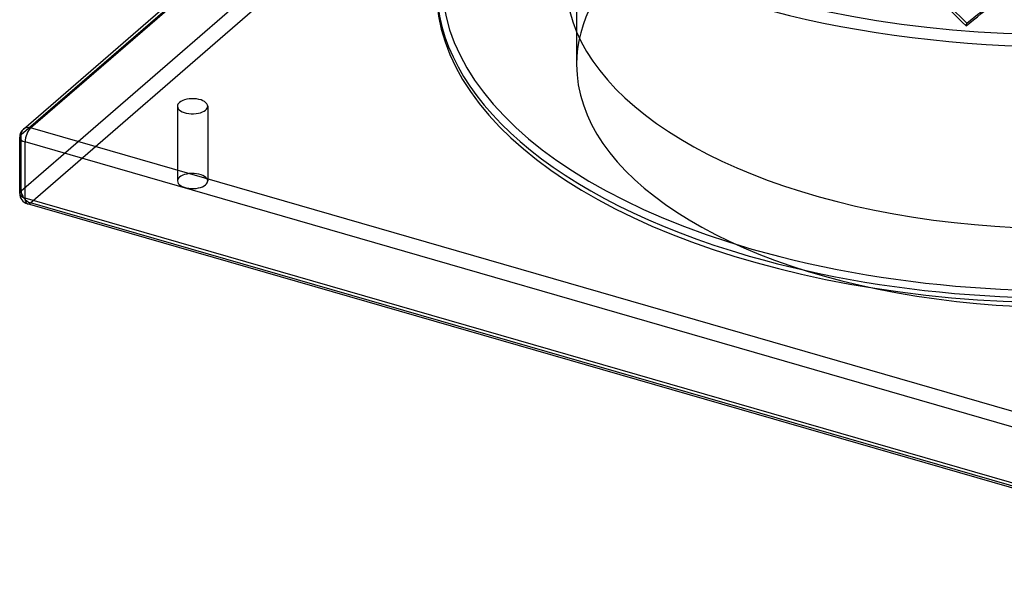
# Model space of a CAD drawing. Header units: millimetres. Extents: x -483 to 483, y -417 to 361.
# Tile 1 of 12: x -483 to -27, y -417 to -157. Entities that reach past the tile are written whole.
import ezdxf

# ---------------------------------------------------------------- set-up
doc = ezdxf.new("R2010")
doc.units = ezdxf.units.MM
doc.layers.add('HIDDEN', color=7, linetype='Continuous')
doc.layers.add('THICK', color=7, linetype='Continuous')

msp = doc.modelspace()

# ---------------------------------------------------------------- linework, layer by layer
at = {"layer": 'HIDDEN'}
for p, q in [((-482.44, -210.03), (-132.44, 93.08)), ((-482.44, -236.01), (-132.44, 67.1)), ((-478.11, -241.59), (-128.11, 61.52)), ((-225, -19.92), (-225, -177.54)), ((-409.98, -196.88), (-409.98, -231.52)), ((-395.98, -196.88), (-395.98, -231.52)), ((-482.44, -236.01), (-482.44, -210.03)), ((128.11, -416.59), (-478.11, -241.59))]:
    msp.add_line(p, q, dxfattribs=at)
for centre, major_axis, ratio, start_param, end_param in [((0, -19.92), (-287.5, 0), 0.5, -0.000001, 2.617994), ((0, -177.54), (225, 0), 0.5, -0.000001, 2.617994), ((0, -177.54), (225, 0), 0.5, 2.617994, 3.141591), ((0, -177.54), (225, 0), 0.5, 3.141591, 5.759587), ((-478.11, -211.28), (-3.27, 3.78), 0.75, 0.000079, 0.713724), ((-478.11, -211.28), (-5, 0), 0.5, -0.523599, -0.000094), ((-402.98, -231.52), (7, 0), 0.5, -0.000094, 2.617994), ((-402.98, -231.52), (7, 0), 0.5, 2.617994, 3.141499), ((-402.98, -231.52), (7, 0), 0.5, 3.141499, 5.759587), ((-402.98, -231.52), (7, 0), 0.5, -0.523599, -0.000094), ((-478.11, -237.26), (-5, 0), 0.5, -0.523599, -0.000094), ((-478.11, -237.26), (-3.27, 3.78), 0.75, 0.713724, 2.284521), ((-478.11, -237.26), (-1.39, -4.8), 0.433013, 0.000007, 0.588003)]:
    msp.add_ellipse(centre, major_axis=major_axis, ratio=ratio, start_param=start_param, end_param=end_param, dxfattribs=at)
at = {"layer": 'THICK'}
for p, q in [((-481.38, -207.5), (-324.62, -71.74)), ((-478.11, -206.95), (-322.98, -72.6)), ((-44.48, -159.58), (-44.1, -158.35)), ((128.11, -381.95), (-478.11, -206.95)), ((-483.11, -237.26), (-483.11, -211.28)), ((125.61, -388.44), (-480.61, -213.44)), ((-480.61, -239.42), (-480.61, -213.44)), ((125.61, -414.42), (-480.61, -239.42)), ((126.72, -417.06), (-479.5, -242.06))]:
    msp.add_line(p, q, dxfattribs=at)
for centre, start, end in [((-478.11, -211.28), 130.8968, 179.9974), ((-478.11, -237.26), 179.9974, 253.8981)]:
    msp.add_arc(centre, 5, start, end, dxfattribs=at)
for centre, major_axis, ratio, start_param, end_param in [((0, 82.27), (447.5, 0), 0.5, -3.141592, -0.523599), ((0, -138.56), (287.5, 0), 0.5, 2.831586, 4.18879), ((0, -24.25), (-290, 0), 0.5, 0.609834, 2.531759), ((0, -140.73), (290, 0), 0.5, 3.141593, 4.18879), ((0, -138.56), (230, 0), 0.5, 3.141591, 5.759587), ((0, -142.89), (-290, 0), 0.5, -0.000001, 2.617994), ((0, -16.3), (270.91, -292.75), 0.328788, -1.430775, -1.383412), ((0, -16.3), (273.26, -295.3), 0.328788, -1.432233, -1.383412), ((0, -16.3), (284.92, 263.67), 0.204896, -1.912181, -1.863359), ((0, -16.3), (282.47, 261.39), 0.204896, -1.912181, -1.866134), ((-402.98, -196.88), (-7, 0), 0.5, -0.523599, -0.000094), ((-402.98, -196.88), (-7, 0), 0.5, 3.141499, 5.759587), ((-402.98, -196.88), (-7, 0), 0.5, -0.000094, 2.617994), ((-402.98, -196.88), (-7, 0), 0.5, 2.617994, 3.141499), ((-478.11, -211.28), (-3.27, 3.78), 0.75, -0.857072, 0.000079), ((-478.11, -211.28), (-1.39, -4.8), 0.433013, -2.55359, -0.982794), ((-478.11, -211.28), (-5, 0), 0.5, -0.000094, 1.047198), ((0, -140.73), (290, 0), 0.5, -2.094395, -0.523599), ((0, -138.56), (287.5, 0), 0.5, -2.094395, -0.523599), ((-478.11, -237.26), (-5, 0), 0.5, -0.000094, 1.047198), ((-478.11, -237.26), (-1.39, -4.8), 0.433013, -0.982794, 0.000007)]:
    msp.add_ellipse(centre, major_axis=major_axis, ratio=ratio, start_param=start_param, end_param=end_param, dxfattribs=at)

doc.saveas('drawing.dxf')
